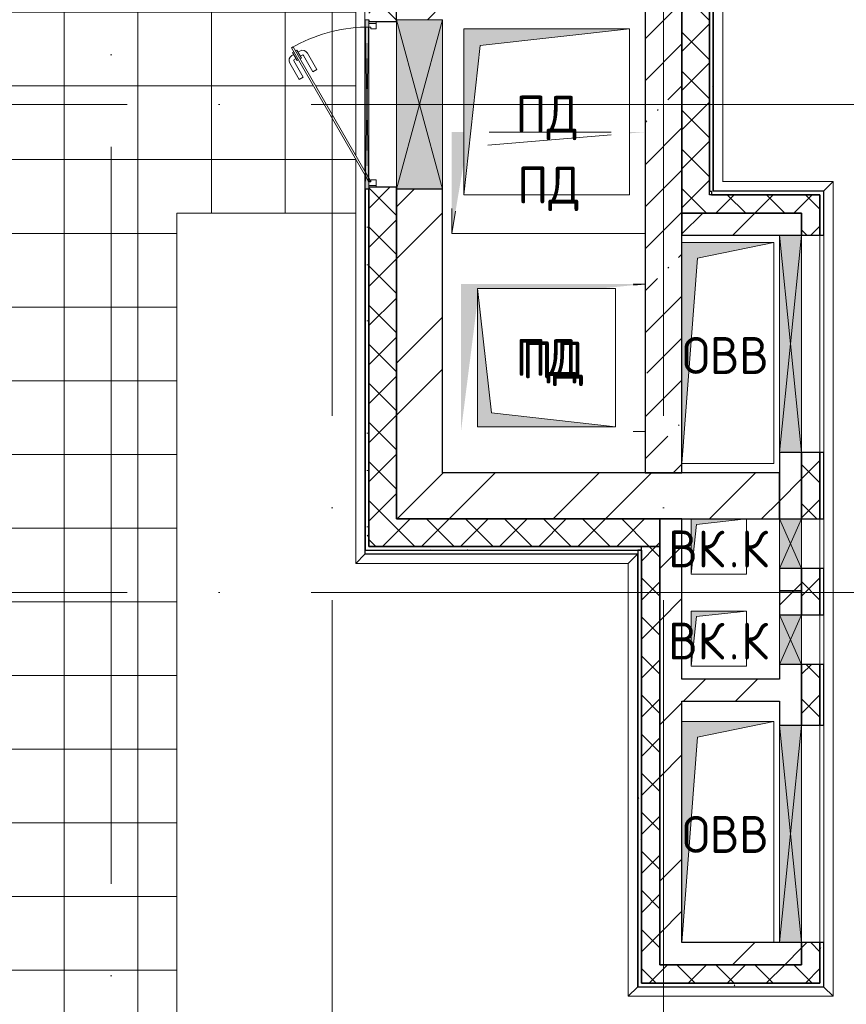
# Model space of a CAD drawing. Header units: millimetres. Extents: x -30540 to 143646, y -11730 to 123410.
# Tile 60 of 114: x 96158 to 100648, y 4215 to 9560. Entities that reach past the tile are written whole.
import ezdxf

# ---------------------------------------------------------------- set-up
doc = ezdxf.new("R2010")
doc.units = ezdxf.units.MM
doc.linetypes.add('ADSK_Линия сетки', pattern=[5000, 4000, -500, 0, -500])
for name, color, linetype, lineweight in [('A-____-NOTE-TEXT', 7, 'Continuous', 18), ('A-DETL-____-THIN', 7, 'Continuous', 9), ('A-DOOR-____-MCUT', 7, 'Continuous', 9), ('A-DOOR-____-OTLN', 7, 'Continuous', 18), ('A-DOOR-FRAM-MCUT', 7, 'Continuous', 9), ('A-GENM-____-OTLN', 7, 'Continuous', 18), ('A-GLAZ-____-MCUT', 7, 'Continuous', 9), ('A-GLAZ-____-OTLN', 7, 'Continuous', 18), ('A-ROOF-____-OTLN', 7, 'Continuous', 18), ('A-ROOF-____-PATT', 7, 'Continuous', 18), ('A-WALL-____-MCUT', 7, 'Continuous', 40), ('A-WALL-____-OTLN', 7, 'Continuous', 18), ('A-WALL-____-PATT', 7, 'Continuous', 40), ('I-WALL-____-MCUT', 7, 'Continuous', 40), ('I-WALL-____-OTLN', 7, 'Continuous', 18), ('M-EQPM-____-OTLN', 7, 'Continuous', 18), ('S-GRID-____-OTLN', 7, 'Continuous', 9)]:
    doc.layers.add(name, color=color, linetype=linetype, lineweight=lineweight)
doc.styles.add('GOST Common', font='GOST_Common.ttf', dxfattribs={"height": 200})
pattern_1 = [(45, (0, 0), (-424.264, 424.264), []), (45, (0, 282.8), (-424.264, 424.264), [])]
pattern_2 = [(45, (0, 0), (-106.06602, 106.06602), []), (135, (0, 0), (-106.06602, -106.06602), [])]
pattern_3 = [(0, (0, 0), (406.4, 101.6), [6.706, -298.094, 6.706, -298.094, -1625.6]), (0, (0, 0), (406.4, 101.6), [-609.6, 6.706, -602.894, 6.706, -298.094, -711.2]), (0, (0, 0), (406.4, 101.6), [-1524, 6.706, -196.494, 6.706, -501.294]), (120, (152.4, 50.8), (-291.18818, 301.15272), [6.706, -298.094, 6.706, -298.094, -1625.6]), (120, (152.4, 50.8), (-291.18818, 301.15272), [-609.6, 6.706, -602.894, 6.706, -298.094, -711.2]), (120, (152.4, 50.8), (-291.18818, 301.15272), [-1524, 6.706, -196.494, 6.706, -501.294]), (240, (203.2, 254), (-115.21182, -402.75272), [6.706, -298.094, 6.706, -298.094, -1625.6]), (240, (203.2, 254), (-115.21182, -402.75272), [-609.6, 6.706, -602.894, 6.706, -298.094, -711.2]), (240, (203.2, 254), (-115.21182, -402.75272), [-1524, 6.706, -196.494, 6.706, -501.294])]

# ---------------------------------------------------------------- blocks, each defined once
blk = doc.blocks.new('АР_Отверстие прямоугольное - ОВВ-6393720-Кровля')
at = {"layer": 'A-GLAZ-____-OTLN', "lineweight": 13, "true_color": 0xf9f9f9}
blk.add_hatch(color=7, dxfattribs=at).paths.add_polyline_path([(-465, -60), (715, -60), (715, 60), (-465, 60), (-465, 28.8)])
at = {"layer": 'A-GLAZ-____-MCUT', "color": 254, "lineweight": 15, "true_color": 0xcccccc}
for p, q in [((-465, 60), (-465, -60)), ((715, 60), (715, -60))]:
    blk.add_line(p, q, dxfattribs=at)
at = {"layer": 'A-GLAZ-____-OTLN', "color": 254, "lineweight": 5, "true_color": 0xcccccc}
for p, q in [((715, 60), (-465, -60)), ((-465, 60), (715, -60))]:
    blk.add_line(p, q, dxfattribs=at)
at = {"layer": 'A-GLAZ-____-OTLN', "color": 254, "lineweight": 13, "true_color": 0xcccccc}
for p, q in [((715, 60), (-465, 60)), ((-465, 60), (-465, -60)), ((715, -60), (715, 60)), ((-465, -60), (715, -60))]:
    blk.add_line(p, q, dxfattribs=at)
blk = doc.blocks.new('АР_Отверстие прямоугольное - ОВВ-6426757-Кровля')
at = {"layer": 'A-GLAZ-____-OTLN', "lineweight": 13, "true_color": 0xf9f9f9}
blk.add_hatch(color=7, dxfattribs=at).paths.add_polyline_path([(585, -125), (585, 125), (-335, 125), (-335, -125), (-84.8, -125)])
at = {"layer": 'A-GLAZ-____-MCUT', "color": 254, "lineweight": 15, "true_color": 0xcccccc}
for p, q in [((-335, 125), (-335, -125)), ((585, 125), (585, -125))]:
    blk.add_line(p, q, dxfattribs=at)
at = {"layer": 'A-GLAZ-____-OTLN', "color": 254, "lineweight": 5, "true_color": 0xcccccc}
for p, q in [((585, 125), (-335, -125)), ((-335, 125), (585, -125))]:
    blk.add_line(p, q, dxfattribs=at)
at = {"layer": 'A-GLAZ-____-OTLN', "color": 254, "lineweight": 13, "true_color": 0xcccccc}
for p, q in [((585, 125), (-335, 125)), ((-335, 125), (-335, -125)), ((585, -125), (585, 125)), ((-335, -125), (585, -125))]:
    blk.add_line(p, q, dxfattribs=at)
blk = doc.blocks.new('АР_Отверстие прямоугольное1 - ВК-6698454-Кровля')
at = {"layer": 'A-GLAZ-____-OTLN', "lineweight": 13, "true_color": 0xf9f9f9}
blk.add_hatch(color=7, dxfattribs=at).paths.add_polyline_path([(-10, 60), (-10, -60), (260, -60), (260, 60)])
at = {"layer": 'A-GLAZ-____-MCUT', "color": 254, "lineweight": 15, "true_color": 0xcccccc}
for p, q in [((-10, 60), (-10, -60)), ((260, 60), (260, -60))]:
    blk.add_line(p, q, dxfattribs=at)
at = {"layer": 'A-GLAZ-____-OTLN', "color": 254, "lineweight": 5, "true_color": 0xcccccc}
for p, q in [((260, 60), (-10, -60)), ((-10, 60), (260, -60))]:
    blk.add_line(p, q, dxfattribs=at)
at = {"layer": 'A-GLAZ-____-OTLN', "color": 254, "lineweight": 13, "true_color": 0xcccccc}
for p, q in [((260, 60), (-10, 60)), ((-10, 60), (-10, -60)), ((260, -60), (260, 60)), ((-10, -60), (260, -60))]:
    blk.add_line(p, q, dxfattribs=at)
blk = doc.blocks.new('АР_Отверстие прямоугольное - ОВВ-6812575-Кровля')
at = {"layer": 'A-GLAZ-____-OTLN', "lineweight": 13, "true_color": 0xf9f9f9}
blk.add_hatch(color=7, dxfattribs=at).paths.add_polyline_path([(585, 10), (-335, 10), (-335, -10), (585, -10)])
at = {"layer": 'A-GLAZ-____-MCUT', "color": 254, "lineweight": 15, "true_color": 0xcccccc}
for p, q in [((-335, 10), (-335, -10)), ((585, 10), (585, -10))]:
    blk.add_line(p, q, dxfattribs=at)
at = {"layer": 'A-GLAZ-____-OTLN', "color": 254, "lineweight": 5, "true_color": 0xcccccc}
for p, q in [((585, 10), (-335, -10)), ((-335, 10), (585, -10))]:
    blk.add_line(p, q, dxfattribs=at)
at = {"layer": 'A-GLAZ-____-OTLN', "color": 254, "lineweight": 13, "true_color": 0xcccccc}
for p, q in [((585, 10), (-335, 10)), ((-335, 10), (-335, -10)), ((585, -10), (585, 10)), ((-335, -10), (585, -10))]:
    blk.add_line(p, q, dxfattribs=at)
blk = doc.blocks.new('_GM_Dt-St-D_Фартук гнутый из оцинкованной стали_Пристенный_Тип 1__c-верхняя кромка с отгибом_ - ФС-1_3_50х70У100-1_5_t__RAL7016-6274407-Кровля')
at = {"layer": 'A-GENM-____-OTLN', "color": 254, "lineweight": 13, "true_color": 0xcccccc}
for p, q in [((0, 0), (601.5, 0)), ((50, 50), (651.5, 50)), ((651.5, 50), (601.5, 0)), ((601.5, -1.5), (601.5, 0))]:
    blk.add_line(p, q, dxfattribs=at)
blk = doc.blocks.new('_GM_Dt-St-D_Фартук гнутый из оцинкованной стали_Пристенный_Тип 1__c-верхняя кромка с отгибом_ - ФС-1_3_50х70У100-1_5_t__RAL7016-6274539-Кровля')
at = {"layer": 'A-GENM-____-OTLN', "color": 254, "lineweight": 13, "true_color": 0xcccccc}
for p, q in [((0, 1.5), (0, 0)), ((2351.5, 0), (0, 0)), ((2351.5, 0), (2351.5, 1.5)), ((2351.5, 0), (2401.5, -50)), ((2401.5, -50), (50, -50))]:
    blk.add_line(p, q, dxfattribs=at)
blk = doc.blocks.new('_GM_Dt-St-D_Фартук гнутый из оцинкованной стали_Пристенный_Тип 1__c-верхняя кромка с отгибом_ - ФС-1_3_50х70У100-1_5_t__RAL7016-6262805-Кровля')
at = {"layer": 'A-GENM-____-OTLN', "color": 254, "lineweight": 13, "true_color": 0xcccccc}
for p, q in [((0, -50), (50, 0)), ((50, 1.5), (50, 0)), ((1063, 0), (50, 0)), ((1063, 0), (1063, 1.5)), ((1063, 0), (1113, -50)), ((1113, -50), (0, -50))]:
    blk.add_line(p, q, dxfattribs=at)
blk = doc.blocks.new('_GM_Dt-St-D_Фартук гнутый из оцинкованной стали_Пристенный_Тип 1__c-верхняя кромка с отгибом_ - ФС-1_3_50х70У100-1_5_t__RAL7016-6274420-Кровля')
at = {"layer": 'A-GENM-____-OTLN', "color": 254, "lineweight": 13, "true_color": 0xcccccc}
for p, q in [((0, 50), (4423, 50)), ((50, 0), (0, 50)), ((50, 0), (4373, 0)), ((50, 0), (50, -1.5)), ((4423, 50), (4373, 0)), ((4373, -1.5), (4373, 0))]:
    blk.add_line(p, q, dxfattribs=at)
blk = doc.blocks.new('_GM_Dt-St-D_Фартук гнутый из оцинкованной стали_Пристенный_Тип 1__c-верхняя кромка с отгибом_ - ФС-1_3_50х70У100-1_5_t__RAL7016-6423929-Кровля')
at = {"layer": 'A-GENM-____-OTLN', "color": 254, "lineweight": 13, "true_color": 0xcccccc}
for p, q in [((0, 50), (4901.5, 50)), ((50, 0), (0, 50)), ((50, 0), (4951.5, 0)), ((50, 0), (50, -1.5))]:
    blk.add_line(p, q, dxfattribs=at)
blk = doc.blocks.new('_GM_Dt-St-D_Фартук гнутый из оцинкованной стали_Пристенный_Тип 1__c-верхняя кромка с отгибом_ - ФС-1_3_50х70У100-1_5_t__RAL7016-6274520-Кровля')
at = {"layer": 'A-GENM-____-OTLN', "color": 254, "lineweight": 13, "true_color": 0xcccccc}
for p, q in [((427.2, 0), (0, 0)), ((2342.8, 0), (447.2, 0)), ((4421.5, 0), (2362.8, 0)), ((4421.5, 1.5), (4400, 1.5)), ((4421.5, 0), (4421.5, 1.5)), ((4421.5, 0), (4471.5, -50)), ((513.8, -50), (50, -50)), ((2256.2, -50), (533.8, -50)), ((4471.5, -50), (2276.2, -50))]:
    blk.add_line(p, q, dxfattribs=at)
blk = doc.blocks.new('_GM_Dt-St-D_Фартук гнутый из оцинкованной стали_Пристенный_Тип 1__c-верхняя кромка с отгибом_ - ФС-1_3_50х70У100-1_5_t__RAL7016-6424988-Кровля')
at = {"layer": 'A-GENM-____-OTLN', "color": 254, "lineweight": 13, "true_color": 0xcccccc}
for p, q in [((50, 1.5), (50, 0)), ((1530, 1.5), (50, 1.5)), ((1530, 0), (50, 0)), ((1530, 0), (1480, -50)), ((1530, 0), (1530, 1.5)), ((0, -50), (50, 0)), ((1480, -50), (0, -50))]:
    blk.add_line(p, q, dxfattribs=at)
blk = doc.blocks.new('АР_Дверь однопольная - 900х600h_900__кровля-6372750-Кровля')
at = {"layer": 'A-DOOR-____-MCUT', "color": 254, "lineweight": 15, "true_color": 0xcccccc}
for p, q in [((307.5, 495), (-385.4, 95)), ((-365.4, 95), (312.5, 486.3)), ((312.5, 486.3), (307.5, 495)), ((-385.4, 95), (-420, 75)), ((-420, 75), (-415, 66.3)), ((-415, 66.3), (-400, 75)), ((-400, 75), (-365.4, 95))]:
    blk.add_line(p, q, dxfattribs=at)
at = {"layer": 'A-DOOR-____-OTLN', "color": 254, "lineweight": 5, "true_color": 0xcccccc}
for p, q in [((135.2, 453.3), (224, 504.6)), ((147.7, 431.7), (236.5, 482.9)), ((281.8, 489.4), (238.5, 464.4)), ((249.3, 470.7), (243.3, 481.1)), ((271, 483.2), (265, 493.6)), ((285.8, 482.5), (281.8, 489.4)), ((147.7, 431.7), (135.2, 453.3)), ((177.7, 379.7), (266.5, 430.9)), ((238.5, 464.4), (242.5, 457.5)), ((251.5, 441.9), (247.5, 448.8)), ((294.8, 466.9), (251.5, 441.9)), ((262.3, 448.2), (268.3, 437.8)), ((284, 460.7), (290, 450.3)), ((290.8, 473.8), (294.8, 466.9)), ((177.7, 379.7), (190.2, 358)), ((190.2, 358), (279, 409.3))]:
    blk.add_line(p, q, dxfattribs=at)
for centre, radius, start, end in [((239, 478.6), 30, 30, 120), ((239, 478.6), 4.99, 30, 120), ((264, 435.3), 4.99, 300, 30), ((264, 435.3), 30, 300, 30)]:
    blk.add_arc(centre, radius, start, end, dxfattribs=at)
at = {"layer": 'A-DOOR-____-OTLN', "color": 254, "lineweight": 13, "true_color": 0xcccccc}
for start, end in [(1.3711, 30), (360, 1.3711)]:
    blk.add_arc((-420, 75), 840, start, end, dxfattribs=at)
at = {"layer": 'A-DOOR-FRAM-MCUT', "color": 254, "lineweight": 15, "true_color": 0xcccccc}
for p, q in [((-440, 75), (-450, 75)), ((-420, 75), (-440, 75)), ((-440, 75), (-440, 35)), ((-420, 65), (-420, 75)), ((-410, 65), (-420, 65)), ((-410, 35), (-410, 65)), ((420, 65), (410, 65)), ((410, 65), (410, 35)), ((440, 75), (420, 75)), ((420, 75), (420, 65)), ((440, 35), (440, 75)), ((440, 75), (450, 75)), ((-440, 35), (-450, 35)), ((-440, 35), (-410, 35)), ((410, 35), (440, 35)), ((440, 35), (450, 35))]:
    blk.add_line(p, q, dxfattribs=at)
blk = doc.blocks.new('АР_Канал вертикальный прямоугольный - ВК_К-5437550-Кровля')
at = {"layer": 'M-EQPM-____-OTLN', "lineweight": 13, "true_color": 0xe2e2e2}
blk.add_hatch(color=254, dxfattribs=at).paths.add_polyline_path([(-150, -150), (-120, 120), (150, 150), (-150, 150)])
at = {"layer": 'M-EQPM-____-OTLN', "color": 253, "lineweight": 13, "true_color": 0xaaaaaa}
for p, q in [((150, 150), (-150, 150)), ((-150, 150), (-150, -150)), ((150, 150), (-150, 150)), ((-150, 150), (-150, -150)), ((-150, -150), (-150, 150)), ((-150, 150), (150, 150)), ((-150, -150), (-120, 120)), ((-150, -150), (-120, 120)), ((-120, 120), (150, 150)), ((-120, 120), (150, 150)), ((150, -150), (150, 150)), ((150, 150), (150, -150)), ((-150, -150), (150, -150)), ((150, -150), (-150, -150))]:
    blk.add_line(p, q, dxfattribs=at)
blk = doc.blocks.new('АР_Канал вертикальный прямоугольный - ПД-5419548-Кровля')
at = {"layer": 'M-EQPM-____-OTLN', "lineweight": 13, "true_color": 0xe2e2e2}
h = blk.add_hatch(color=254, dxfattribs=at)
h.paths.add_polyline_path([(-525, -275), (-460, 106.9), (-460, 275), (-525, 275), (-525, -65)])
h.paths.add_polyline_path([(440, 268), (525, 275), (440, 275)])
at = {"layer": 'A-DETL-____-THIN', "color": 253, "lineweight": 5, "true_color": 0xaaaaaa}
for p, q in [((340, 275), (-321.6, 275)), ((340, 275), (-321.6, 275)), ((-321.6, 275), (340, 275)), ((340, 275), (-321.6, 275)), ((340, 275), (-321.6, 275)), ((-321.6, 275), (340, 275)), ((-329.4, 204.5), (340, 259.7)), ((-329.4, 204.5), (340, 259.7)), ((-329.4, 204.5), (340, 259.7)), ((-329.4, 204.5), (340, 259.7))]:
    blk.add_line(p, q, dxfattribs=at)
at = {"layer": 'M-EQPM-____-OTLN', "color": 253, "lineweight": 13, "true_color": 0xaaaaaa}
for p, q in [((-525, -139.5), (-525, -275)), ((-525, -139.5), (-525, -275)), ((-525, -275), (-525, -139.5)), ((-525, -275), (-504.4, -153.8)), ((-525, -275), (-504.4, -153.8)), ((525, -275), (525, -114.3)), ((525, -114.3), (525, -275)), ((-525, -275), (525, -275)), ((525, -275), (-525, -275))]:
    blk.add_line(p, q, dxfattribs=at)
blk = doc.blocks.new('АР_Канал вертикальный прямоугольный - ОВВ-3188738-Кровля')
at = {"layer": 'M-EQPM-____-OTLN', "lineweight": 13, "true_color": 0xe2e2e2}
blk.add_hatch(color=254, dxfattribs=at).paths.add_polyline_path([(-250, -600), (-165, 515), (250, 600), (-250, 600), (-250, 114.1)])
at = {"layer": 'M-EQPM-____-OTLN', "color": 253, "lineweight": 13, "true_color": 0xaaaaaa}
for p, q in [((250, 600), (-250, 600)), ((-250, 600), (-250, -600)), ((250, 600), (-250, 600)), ((-250, 600), (-250, -600)), ((-250, -600), (-250, 600)), ((-250, 600), (250, 600)), ((-165, 515), (250, 600)), ((-165, 515), (250, 600)), ((250, -600), (250, 600)), ((250, 600), (250, -600)), ((-250, -600), (-165, 515)), ((-250, -600), (-165, 515)), ((-250, -600), (250, -600)), ((250, -600), (-250, -600))]:
    blk.add_line(p, q, dxfattribs=at)
blk = doc.blocks.new('АР_Канал вертикальный прямоугольный - ОВВ-3187012-Кровля')
at = {"layer": 'M-EQPM-____-OTLN', "lineweight": 13, "true_color": 0xe2e2e2}
blk.add_hatch(color=254, dxfattribs=at).paths.add_polyline_path([(-250, -600), (-165, 515), (250, 600), (-250, 600), (-250, 342.2)])
at = {"layer": 'M-EQPM-____-OTLN', "color": 253, "lineweight": 13, "true_color": 0xaaaaaa}
for p, q in [((250, 600), (-250, 600)), ((-250, 600), (-250, -600)), ((250, 600), (-250, 600)), ((-250, 600), (-250, -600)), ((-250, -600), (-250, 600)), ((-250, 600), (250, 600)), ((-165, 515), (250, 600)), ((-165, 515), (250, 600)), ((250, -600), (250, 600)), ((250, 600), (250, -600)), ((-250, -600), (-165, 515)), ((-250, -600), (-165, 515)), ((-250, -600), (250, -600)), ((250, -600), (-250, -600))]:
    blk.add_line(p, q, dxfattribs=at)
blk = doc.blocks.new('АР_Канал вертикальный прямоугольный - ПД-6808412-Кровля')
at = {"layer": 'M-EQPM-____-OTLN', "lineweight": 13, "true_color": 0xe2e2e2}
blk.add_hatch(color=254, dxfattribs=at).paths.add_polyline_path([(-450, -450), (-360, 360), (450, 450), (-450, 450), (-450, 249.8)])
at = {"layer": 'M-EQPM-____-OTLN', "color": 253, "lineweight": 13, "true_color": 0xaaaaaa}
for p, q in [((450, 450), (-450, 450)), ((-450, 450), (-450, -450)), ((450, 450), (-450, 450)), ((-450, 450), (-450, -450)), ((-450, -450), (-450, 450)), ((-450, 450), (450, 450)), ((-360, 360), (450, 450)), ((-360, 360), (450, 450)), ((450, -450), (450, 450)), ((450, 450), (450, -450)), ((-450, -450), (-360, 360)), ((-450, -450), (-360, 360)), ((-450, -450), (450, -450)), ((450, -450), (-450, -450))]:
    blk.add_line(p, q, dxfattribs=at)
blk = doc.blocks.new('АР_Канал вертикальный прямоугольный - ПД-6362768-Кровля')
at = {"layer": 'M-EQPM-____-OTLN', "lineweight": 13, "true_color": 0xe2e2e2}
blk.add_hatch(color=254, dxfattribs=at).paths.add_polyline_path([(-500, -400), (-410, 310), (-410, 375), (247.2, 375), (500, 400), (-500, 400), (-500, 139.1)])
at = {"layer": 'M-EQPM-____-OTLN', "color": 253, "lineweight": 13, "true_color": 0xaaaaaa}
for p, q in [((500, 400), (435, 400)), ((500, 400), (435, 400)), ((435, 400), (500, 400)), ((436.3, 393.7), (500, 400)), ((436.3, 393.7), (500, 400)), ((500, -400), (500, 400)), ((500, 400), (500, -400)), ((435, -400), (500, -400)), ((500, -400), (435, -400))]:
    blk.add_line(p, q, dxfattribs=at)
blk = doc.blocks.new('АР_Канал вертикальный прямоугольный - ПД-6858559-Кровля')
at = {"layer": 'M-EQPM-____-OTLN', "lineweight": 13, "true_color": 0xe2e2e2}
blk.add_hatch(color=254, dxfattribs=at).paths.add_polyline_path([(375, -375), (-300, -300), (-375, 375), (-375, -375), (274.5, -375)])
at = {"layer": 'M-EQPM-____-OTLN', "color": 253, "lineweight": 13, "true_color": 0xaaaaaa}
for p, q in [((-375, 375), (-300, -300)), ((-375, 375), (-300, -300)), ((-375, -375), (-375, 375)), ((-375, 375), (375, 375)), ((-375, -375), (-375, 375)), ((375, 375), (-375, 375)), ((-375, 375), (-375, -375)), ((375, 375), (375, -375)), ((375, -375), (375, 375)), ((-300, -300), (375, -375)), ((-300, -300), (375, -375)), ((375, -375), (-375, -375)), ((375, -375), (-375, -375)), ((-375, -375), (375, -375))]:
    blk.add_line(p, q, dxfattribs=at)
blk = doc.blocks.new('Наметкина 10_РД_АР_К4_отсоединено_rvt-1-Кровля')
at = {"layer": 'A-ROOF-____-PATT', "lineweight": 5, "true_color": 0xe4e4e4}
h = blk.add_hatch(dxfattribs=at)
h.set_pattern_fill('FP_22', color=254, style=0, pattern_type=2)
h.set_pattern_definition([(0, (0, 0), (0, 400), []), (90, (0, 0), (-400, 2e-14), [])])
h.paths.add_polyline_path([(96111.4, 2875), (98633.3, 2875), (98633.3, 3775), (97011.4, 3775), (97011.4, 8510), (97983.8, 8510), (97983.8, 8803.8), (97635.3, 9407.5), (97644, 9412.5), (97983.8, 8823.8), (97983.8, 10546.2), (97644, 9957.5), (97635.3, 9962.5), (97983.8, 10566.2), (97983.8, 10900), (96205.3, 10900), (96205.3, 12200), (95305.3, 12200), (95305.3, 11625), (91925.3, 11625), (91925.3, 10900), (95305.3, 10900), (95305.3, 10715), (95406.8, 10714.6), (95406.8, 9427.2), (96111.4, 9427.2), (96111.4, 3527.2)])
at = {"layer": 'A-WALL-____-PATT', "lineweight": 5, "true_color": 0xcccccc}
h = blk.add_hatch(dxfattribs=at)
h.set_pattern_fill('FP_24', color=254, style=0, pattern_type=2)
h.set_pattern_definition(pattern_3)
h.paths.add_polyline_path([(99915.3, 8630), (99925.3, 8630), (99925.3, 13530), (99905.3, 13530), (99905.3, 8630)])
h = blk.add_hatch(dxfattribs=at)
h.set_pattern_fill('FP_21', color=254, style=0, pattern_type=2)
h.set_pattern_definition(pattern_2)
h.paths.add_polyline_path([(99905.3, 8510), (99905.3, 13360), (99755.3, 13360), (99755.3, 8510)])
h = blk.add_hatch(dxfattribs=at)
h.set_pattern_fill('FP_20', color=254, style=0, pattern_type=2)
h.set_pattern_definition(pattern_1)
h.paths.add_polyline_path([(98205.3, 6850), (98455.3, 6850), (98455.3, 8640), (98205.3, 8640), (98205.3, 7864.1)])
h.paths.add_polyline_path([(98272.9, 9560), (98455.3, 9560), (98455.3, 9810), (98205.3, 9810), (98205.3, 9560)])
h.paths.add_polyline_path([(98455.3, 10730), (98455.3, 11250), (98205.3, 11250), (98205.3, 10730), (98272.9, 10730)])
h = blk.add_hatch(dxfattribs=at)
h.set_pattern_fill('FP_19', color=254, style=0, pattern_type=2)
h.set_pattern_definition([(45, (0, 0), (-228.0985, 228.0985), []), (45, (228.1, 0), (-228.0985, 228.0985), [403.225, -80.645, 6.706, -73.939])])
h.paths.add_polyline_path([(99755.3, 7100), (99755.3, 11250), (99555.3, 11250), (99555.3, 7100)])
h = blk.add_hatch(dxfattribs=at)
h.set_pattern_fill('FP_24', color=254, style=0, pattern_type=2)
h.set_pattern_definition(pattern_3)
h.paths.add_polyline_path([(98035.3, 6680), (98055.3, 6680), (98055.3, 8640), (98035.3, 8640), (98035.3, 7864.1)])
h.paths.add_polyline_path([(98035.3, 9560), (98055.3, 9560), (98055.3, 9810), (98035.3, 9810)])
h.paths.add_polyline_path([(98055.3, 10730), (98055.3, 11100), (98035.3, 11100), (98035.3, 10730)])
h = blk.add_hatch(dxfattribs=at)
h.set_pattern_fill('FP_21', color=254, style=0, pattern_type=2)
h.set_pattern_definition(pattern_2)
h.paths.add_polyline_path([(98055.3, 6700), (98205.3, 6700), (98205.3, 8650), (98055.3, 8650), (98055.3, 7864.1)])
h.paths.add_polyline_path([(98055.3, 9550), (98205.3, 9550), (98205.3, 9820), (98055.3, 9820), (98055.3, 9560)])
h.paths.add_polyline_path([(98055.3, 10720), (98205.3, 10720), (98205.3, 11100), (98055.3, 11100), (98055.3, 10730)])
h = blk.add_hatch(dxfattribs=at)
h.set_pattern_fill('FP_21', color=254, style=0, pattern_type=2)
h.set_pattern_definition(pattern_2)
h.paths.add_polyline_path([(100405.3, 8510), (100505.3, 8510), (100505.3, 8610), (99905.3, 8610), (99905.3, 8510), (100316.5, 8510)])
h = blk.add_hatch(dxfattribs=at)
h.set_pattern_fill('FP_20', color=254, style=0, pattern_type=2)
h.set_pattern_definition(pattern_1)
h.paths.add_polyline_path([(100285.3, 8390), (100285.3, 8510), (99755.3, 8510), (99755.3, 8390)])
h = blk.add_hatch(dxfattribs=at)
h.set_pattern_fill('FP_20', color=254, style=0, pattern_type=2)
h.set_pattern_definition(pattern_1)
h.paths.add_polyline_path([(100405.3, 6460), (100405.3, 6580), (100285.3, 6580), (100285.3, 6460), (100316.5, 6460)])
h.paths.add_polyline_path([(100316.5, 6850), (100405.3, 6850), (100405.3, 7210), (100285.3, 7210), (100285.3, 6850)])
h.paths.add_polyline_path([(100285.3, 8390), (100405.3, 8390), (100405.3, 8510), (100285.3, 8510)])
h = blk.add_hatch(dxfattribs=at)
h.set_pattern_fill('FP_21', color=254, style=0, pattern_type=2)
h.set_pattern_definition(pattern_2)
h.paths.add_polyline_path([(100505.3, 6850), (100505.3, 7210), (100405.3, 7210), (100405.3, 6850)])
h.paths.add_polyline_path([(100405.3, 8390), (100505.3, 8390), (100505.3, 8510), (100405.3, 8510)])
h = blk.add_hatch(dxfattribs=at)
h.set_pattern_fill('FP_20', color=254, style=0, pattern_type=2)
h.set_pattern_definition(pattern_1)
h.paths.add_polyline_path([(99835.3, 6850), (100285.3, 6850), (100285.3, 7100), (98455.3, 7100), (98455.3, 6850), (99805.3, 6850)])
h = blk.add_hatch(dxfattribs=at)
h.set_pattern_fill('FP_21', color=254, style=0, pattern_type=2)
h.set_pattern_definition(pattern_2)
h.paths.add_polyline_path([(99635.3, 6700), (99635.3, 6850), (98205.3, 6850), (98205.3, 6700), (99294.7, 6700)])
h = blk.add_hatch(dxfattribs=at)
h.set_pattern_fill('FP_20', color=254, style=0, pattern_type=2)
h.set_pattern_definition(pattern_1)
h.paths.add_polyline_path([(99635.3, 4430), (99755.3, 4430), (99755.3, 6850), (99635.3, 6850), (99635.3, 4972.8)])
h = blk.add_hatch(dxfattribs=at)
h.set_pattern_fill('FP_24', color=254, style=0, pattern_type=2)
h.set_pattern_definition(pattern_3)
h.paths.add_polyline_path([(99535.3, 6680), (99535.3, 6700), (98055.3, 6700), (98055.3, 6680), (99294.7, 6680)])
h = blk.add_hatch(dxfattribs=at)
h.set_pattern_fill('FP_21', color=254, style=0, pattern_type=2)
h.set_pattern_definition(pattern_2)
h.paths.add_polyline_path([(99535.3, 4430), (99635.3, 4430), (99635.3, 6700), (99535.3, 6700), (99535.3, 4972.8)])
h = blk.add_hatch(dxfattribs=at)
h.set_pattern_fill('FP_24', color=254, style=0, pattern_type=2)
h.set_pattern_definition(pattern_3)
h.paths.add_polyline_path([(99535.3, 4310), (99535.3, 6680), (99515.3, 6680), (99515.3, 4310)])
h = blk.add_hatch(dxfattribs=at)
h.set_pattern_fill('FP_21', color=254, style=0, pattern_type=2)
h.set_pattern_definition(pattern_2)
h.paths.add_polyline_path([(100505.3, 4330), (100505.3, 4550), (100405.3, 4550), (100405.3, 4330)])
h.paths.add_polyline_path([(100405.3, 5730), (100505.3, 5730), (100505.3, 6060), (100405.3, 6060)])
h.paths.add_polyline_path([(100505.3, 6330), (100505.3, 6580), (100405.3, 6580), (100405.3, 6330)])
h = blk.add_hatch(dxfattribs=at)
h.set_pattern_fill('FP_24', color=254, style=0, pattern_type=2)
h.set_pattern_definition(pattern_3)
h.paths.add_polyline_path([(100505.3, 4330), (100525.3, 4330), (100525.3, 4550), (100505.3, 4550)])
h.paths.add_polyline_path([(100525.3, 5730), (100525.3, 6060), (100505.3, 6060), (100505.3, 5730)])
h.paths.add_polyline_path([(100525.3, 6330), (100525.3, 6580), (100505.3, 6580), (100505.3, 6330)])
h = blk.add_hatch(dxfattribs=at)
h.set_pattern_fill('FP_20', color=254, style=0, pattern_type=2)
h.set_pattern_definition(pattern_1)
h.paths.add_polyline_path([(100285.3, 5730), (100405.3, 5730), (100405.3, 6060), (100285.3, 6060), (100285.3, 5860)])
h.paths.add_polyline_path([(100285.3, 6330), (100405.3, 6330), (100405.3, 6460), (100285.3, 6460), (100285.3, 6418.5)])
h = blk.add_hatch(dxfattribs=at)
h.set_pattern_fill('FP_20', color=254, style=0, pattern_type=2)
h.set_pattern_definition(pattern_1)
h.paths.add_polyline_path([(100285.3, 5860), (100285.3, 5980), (99755.3, 5980), (99755.3, 5860)])
h = blk.add_hatch(dxfattribs=at)
h.set_pattern_fill('FP_20', color=254, style=0, pattern_type=2)
h.set_pattern_definition(pattern_1)
h.paths.add_polyline_path([(99755.3, 4430), (100405.3, 4430), (100405.3, 4550), (99755.3, 4550)])
h = blk.add_hatch(dxfattribs=at)
h.set_pattern_fill('FP_21', color=254, style=0, pattern_type=2)
h.set_pattern_definition(pattern_2)
h.paths.add_polyline_path([(100405.3, 4330), (100405.3, 4430), (99535.3, 4430), (99535.3, 4330), (100316.5, 4330)])
h = blk.add_hatch(dxfattribs=at)
h.set_pattern_fill('FP_24', color=254, style=0, pattern_type=2)
h.set_pattern_definition(pattern_3)
h.paths.add_polyline_path([(99535.3, 4310), (100525.3, 4310), (100525.3, 4330), (99535.3, 4330)])
at = {"layer": 'A-ROOF-____-OTLN', "color": 254, "lineweight": 13, "true_color": 0xcccccc}
for p, q in [((97011.4, 3775), (97011.4, 8510)), ((97011.4, 8510), (97983.8, 8510))]:
    blk.add_line(p, q, dxfattribs=at)
at = {"layer": 'A-WALL-____-MCUT', "color": 254, "lineweight": 30, "true_color": 0xcccccc}
for p, q in [((99925.3, 8630), (99925.3, 13530)), ((99755.3, 13360), (99755.3, 8510)), ((99905.3, 8610), (99905.3, 13360)), ((99905.3, 13360), (99905.3, 8630)), ((99555.3, 11250), (99555.3, 7100)), ((99755.3, 8510), (99755.3, 11250)), ((98205.3, 9560), (98205.3, 9810)), ((98055.3, 9560), (98055.3, 9550)), ((98055.3, 9550), (98205.3, 9550)), ((98205.3, 9550), (98205.3, 9560)), ((98035.3, 8640), (98035.3, 6680)), ((98055.3, 8640), (98035.3, 8640)), ((98055.3, 8650), (98055.3, 8640)), ((98205.3, 8650), (98055.3, 8650)), ((98055.3, 8640), (98055.3, 6700)), ((98055.3, 6700), (98055.3, 8640)), ((98205.3, 8640), (98205.3, 8650)), ((98205.3, 6850), (98205.3, 8640)), ((99905.3, 8630), (99915.3, 8630)), ((100505.3, 8610), (99905.3, 8610)), ((99915.3, 8630), (99915.3, 8610)), ((99915.3, 8610), (100505.3, 8610)), ((100505.3, 8630), (99925.3, 8630)), ((100525.3, 8630), (100505.3, 8630)), ((100505.3, 8510), (100505.3, 8610)), ((100505.3, 8610), (100505.3, 8390)), ((100525.3, 8390), (100525.3, 8630)), ((99755.3, 8510), (99755.3, 8390)), ((99755.3, 8390), (99755.3, 8510)), ((99755.3, 8510), (99905.3, 8510)), ((99905.3, 8510), (100405.3, 8510)), ((100405.3, 8510), (100405.3, 8390)), ((100505.3, 8390), (100505.3, 8510)), ((99755.3, 7100), (99755.3, 8390)), ((100405.3, 8390), (100505.3, 8390)), ((100505.3, 8390), (100525.3, 8390)), ((100405.3, 7210), (100405.3, 6850)), ((100505.3, 7210), (100405.3, 7210)), ((100505.3, 6850), (100505.3, 7210)), ((100505.3, 7210), (100505.3, 6850)), ((100525.3, 7210), (100505.3, 7210)), ((100525.3, 6850), (100525.3, 7210)), ((99555.3, 7100), (99755.3, 7100)), ((99635.3, 6850), (98205.3, 6850)), ((99635.3, 6700), (99635.3, 6850)), ((100405.3, 6850), (100505.3, 6850)), ((100505.3, 6850), (100525.3, 6850)), ((98055.3, 6700), (98205.3, 6700)), ((99535.3, 6700), (98055.3, 6700)), ((98205.3, 6700), (99635.3, 6700)), ((99635.3, 6700), (99535.3, 6700)), ((99535.3, 6680), (99535.3, 6700)), ((99635.3, 4430), (99635.3, 6700)), ((98035.3, 6680), (98055.3, 6680)), ((98055.3, 6680), (99535.3, 6680)), ((99535.3, 6680), (99515.3, 6680)), ((99515.3, 6680), (99515.3, 4310)), ((99535.3, 6680), (99535.3, 4430)), ((99535.3, 4330), (99535.3, 6680)), ((100405.3, 6580), (100405.3, 6330)), ((100505.3, 6580), (100405.3, 6580)), ((100505.3, 6330), (100505.3, 6580)), ((100505.3, 6580), (100505.3, 6330)), ((100525.3, 6580), (100505.3, 6580)), ((100525.3, 6330), (100525.3, 6580)), ((100405.3, 6330), (100505.3, 6330)), ((100505.3, 6330), (100525.3, 6330)), ((100405.3, 6060), (100405.3, 5730)), ((100505.3, 6060), (100405.3, 6060)), ((100505.3, 5730), (100505.3, 6060)), ((100505.3, 6060), (100505.3, 5730)), ((100525.3, 6060), (100505.3, 6060)), ((100525.3, 5730), (100525.3, 6060)), ((100405.3, 5730), (100505.3, 5730)), ((100505.3, 5730), (100525.3, 5730)), ((100405.3, 4550), (100405.3, 4430)), ((100505.3, 4550), (100405.3, 4550)), ((100505.3, 4330), (100505.3, 4550)), ((100505.3, 4550), (100505.3, 4330)), ((100525.3, 4550), (100505.3, 4550)), ((100525.3, 4330), (100525.3, 4550)), ((99535.3, 4430), (99535.3, 4330)), ((100405.3, 4430), (99635.3, 4430)), ((99535.3, 4330), (100405.3, 4330)), ((100505.3, 4330), (99535.3, 4330)), ((100405.3, 4330), (100505.3, 4330)), ((100525.3, 4310), (100525.3, 4330)), ((99515.3, 4310), (99535.3, 4310)), ((99535.3, 4310), (100525.3, 4310))]:
    blk.add_line(p, q, dxfattribs=at)
at = {"layer": 'A-WALL-____-OTLN', "color": 254, "lineweight": 13, "true_color": 0xcccccc}
for p, q in [((98035.3, 8734.6), (98035.3, 9560)), ((98055.3, 9540), (98055.3, 9550)), ((98055.3, 9550), (98055.3, 9540)), ((98055.3, 9520), (98055.3, 9540)), ((98055.3, 9540), (98055.3, 9520)), ((98055.3, 8700), (98055.3, 9520)), ((98055.3, 9520), (98055.3, 8700)), ((98205.3, 9550), (98205.3, 8650)), ((98035.3, 8640), (98035.3, 8714.6)), ((98055.3, 8660), (98055.3, 8680)), ((98055.3, 8680), (98055.3, 8660)), ((98055.3, 8650), (98055.3, 8660)), ((98055.3, 8660), (98055.3, 8650)), ((100405.3, 7210), (100405.3, 8390)), ((100505.3, 8390), (100405.3, 8390)), ((100505.3, 8390), (100505.3, 7210)), ((100505.3, 7210), (100505.3, 8390)), ((100525.3, 8390), (100525.3, 7210)), ((100405.3, 7210), (100505.3, 7210)), ((100405.3, 6580), (100405.3, 6850)), ((100505.3, 6850), (100405.3, 6850)), ((100505.3, 6680), (100505.3, 6850)), ((100505.3, 6850), (100505.3, 6580)), ((100525.3, 6850), (100525.3, 6680)), ((100505.3, 6580), (100505.3, 6680)), ((100525.3, 6680), (100525.3, 6580)), ((100505.3, 6580), (100405.3, 6580)), ((100405.3, 6060), (100405.3, 6330)), ((100405.3, 6330), (100505.3, 6330)), ((100505.3, 6330), (100505.3, 6060)), ((100505.3, 6060), (100505.3, 6330)), ((100525.3, 6330), (100525.3, 6060)), ((100505.3, 6060), (100405.3, 6060)), ((100405.3, 4550), (100405.3, 5730)), ((100405.3, 5730), (100505.3, 5730)), ((100505.3, 5730), (100505.3, 4550)), ((100505.3, 4550), (100505.3, 5730)), ((100525.3, 5730), (100525.3, 4550)), ((100505.3, 4550), (100405.3, 4550))]:
    blk.add_line(p, q, dxfattribs=at)
at = {"layer": 'I-WALL-____-MCUT', "color": 254, "lineweight": 30, "true_color": 0xcccccc}
for p, q in [((98205.3, 8640), (98205.3, 6850)), ((98455.3, 8640), (98205.3, 8640)), ((98455.3, 7100), (98455.3, 8640)), ((100285.3, 8510), (99755.3, 8510)), ((100405.3, 8510), (100285.3, 8510)), ((100405.3, 8390), (100405.3, 8510)), ((99755.3, 8390), (100285.3, 8390)), ((100285.3, 8390), (100405.3, 8390)), ((100285.3, 7210), (100285.3, 6850)), ((100405.3, 7210), (100285.3, 7210)), ((100405.3, 6850), (100405.3, 7210)), ((100285.3, 7100), (98455.3, 7100)), ((100285.3, 6850), (100285.3, 7100)), ((98205.3, 6850), (98455.3, 6850)), ((98455.3, 6850), (100285.3, 6850)), ((99755.3, 6850), (99635.3, 6850)), ((99635.3, 6850), (99635.3, 4430)), ((99755.3, 5980), (99755.3, 6850)), ((100285.3, 6850), (100405.3, 6850)), ((100285.3, 6580), (100285.3, 6460)), ((100405.3, 6580), (100285.3, 6580)), ((100405.3, 6460), (100405.3, 6580)), ((100285.3, 6460), (100405.3, 6460)), ((100285.3, 6460), (100285.3, 6330)), ((100405.3, 6460), (100285.3, 6460)), ((100405.3, 6330), (100405.3, 6460)), ((100285.3, 6330), (100405.3, 6330)), ((100285.3, 6060), (100285.3, 5980)), ((100405.3, 6060), (100285.3, 6060)), ((100405.3, 5730), (100405.3, 6060)), ((100285.3, 5980), (99755.3, 5980)), ((99755.3, 4550), (99755.3, 5860)), ((99755.3, 5860), (100285.3, 5860)), ((100285.3, 5860), (100285.3, 5730)), ((100285.3, 5730), (100405.3, 5730)), ((100285.3, 4550), (99755.3, 4550)), ((100405.3, 4550), (100285.3, 4550)), ((100405.3, 4430), (100405.3, 4550)), ((99635.3, 4430), (99755.3, 4430)), ((99755.3, 4430), (100405.3, 4430))]:
    blk.add_line(p, q, dxfattribs=at)
at = {"layer": 'I-WALL-____-OTLN', "color": 254, "lineweight": 13, "true_color": 0xcccccc}
for p, q in [((98455.3, 9560), (98205.3, 9560)), ((98205.3, 8650), (98205.3, 9550)), ((98455.3, 9560), (98455.3, 8640)), ((100285.3, 7210), (100285.3, 8390)), ((100405.3, 8390), (100285.3, 8390)), ((100405.3, 8390), (100405.3, 7210)), ((100285.3, 7210), (100405.3, 7210)), ((100285.3, 6580), (100285.3, 6850)), ((100405.3, 6850), (100405.3, 6580)), ((100285.3, 6580), (100405.3, 6580)), ((100285.3, 6060), (100285.3, 6330)), ((100405.3, 6330), (100285.3, 6330)), ((100405.3, 6330), (100405.3, 6060)), ((100285.3, 6060), (100405.3, 6060)), ((100285.3, 4550), (100285.3, 5730)), ((100405.3, 5730), (100285.3, 5730)), ((100405.3, 5730), (100405.3, 4550)), ((100405.3, 4550), (100285.3, 4550))]:
    blk.add_line(p, q, dxfattribs=at)
at = {"layer": 'A-DOOR-____-OTLN', "color": 254, "lineweight": 13, "true_color": 0xcccccc, "rotation": 89.9999999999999}
blk.add_blockref('АР_Дверь однопольная - 900х600h_900__кровля-6372750-Кровля', (98130.3, 9100), dxfattribs=at)
at = {"layer": 'A-GENM-____-OTLN', "color": 254, "lineweight": 13, "true_color": 0xcccccc}
for name, p, rotation in [('_GM_Dt-St-D_Фартук гнутый из оцинкованной стали_Пристенный_Тип 1__c-верхняя кромка с отгибом_ - ФС-1_3_50х70У100-1_5_t__RAL7016-6423929-Кровля', (99926.8, 13581.5), 270.0000000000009), ('_GM_Dt-St-D_Фартук гнутый из оцинкованной стали_Пристенный_Тип 1__c-верхняя кромка с отгибом_ - ФС-1_3_50х70У100-1_5_t__RAL7016-6274520-Кровля', (98033.8, 11080), 269.9999999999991), ('_GM_Dt-St-D_Фартук гнутый из оцинкованной стали_Пристенный_Тип 1__c-верхняя кромка с отгибом_ - ФС-1_3_50х70У100-1_5_t__RAL7016-6274420-Кровля', (100526.8, 8681.5), 270.0000000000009), ('_GM_Dt-St-D_Фартук гнутый из оцинкованной стали_Пристенный_Тип 1__c-верхняя кромка с отгибом_ - ФС-1_3_50х70У100-1_5_t__RAL7016-6274539-Кровля', (99513.8, 6660), 269.9999999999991)]:
    blk.add_blockref(name, p, dxfattribs=dict(at, rotation=rotation))
for name, p in [('_GM_Dt-St-D_Фартук гнутый из оцинкованной стали_Пристенный_Тип 1__c-верхняя кромка с отгибом_ - ФС-1_3_50х70У100-1_5_t__RAL7016-6274407-Кровля', (99925.3, 8631.5)), ('_GM_Dt-St-D_Фартук гнутый из оцинкованной стали_Пристенный_Тип 1__c-верхняя кромка с отгибом_ - ФС-1_3_50х70У100-1_5_t__RAL7016-6424988-Кровля', (97983.8, 6658.5)), ('_GM_Dt-St-D_Фартук гнутый из оцинкованной стали_Пристенный_Тип 1__c-верхняя кромка с отгибом_ - ФС-1_3_50х70У100-1_5_t__RAL7016-6262805-Кровля', (99463.8, 4308.5))]:
    blk.add_blockref(name, p, dxfattribs=at)
at = {"layer": 'A-GLAZ-____-OTLN', "color": 254, "lineweight": 13, "true_color": 0xcccccc}
for name, p, rotation in [('АР_Отверстие прямоугольное - ОВВ-6812575-Кровля', (98045.3, 9225), 269.9999999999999), ('АР_Отверстие прямоугольное - ОВВ-6426757-Кровля', (98330.3, 9225), 269.9999999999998), ('АР_Отверстие прямоугольное - ОВВ-6393720-Кровля', (100345.3, 7675), 89.9999999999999), ('АР_Отверстие прямоугольное1 - ВК-6698454-Кровля', (100345.3, 6590), 89.99999999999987), ('АР_Отверстие прямоугольное1 - ВК-6698454-Кровля', (100345.3, 6070), 89.99999999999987), ('АР_Отверстие прямоугольное - ОВВ-6393720-Кровля', (100345.3, 5015), 89.99999999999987)]:
    blk.add_blockref(name, p, dxfattribs=dict(at, rotation=rotation))
at = {"layer": 'M-EQPM-____-OTLN', "color": 253, "lineweight": 5, "true_color": 0xaaaaaa}
for name, p in [('АР_Канал вертикальный прямоугольный - ПД-6808412-Кровля', (99020.3, 9060)), ('АР_Канал вертикальный прямоугольный - ПД-5419548-Кровля', (99030.3, 8675)), ('АР_Канал вертикальный прямоугольный - ПД-5419548-Кровля', (99030.3, 8675)), ('АР_Канал вертикальный прямоугольный - ОВВ-3188738-Кровля', (100005.3, 7750)), ('АР_Канал вертикальный прямоугольный - ПД-6362768-Кровля', (99055.3, 7725)), ('АР_Канал вертикальный прямоугольный - ПД-6858559-Кровля', (99020.3, 7725)), ('АР_Канал вертикальный прямоугольный - ВК_К-5437550-Кровля', (99955.3, 6700)), ('АР_Канал вертикальный прямоугольный - ВК_К-5437550-Кровля', (99955.3, 6200)), ('АР_Канал вертикальный прямоугольный - ОВВ-3187012-Кровля', (100005.3, 5150))]:
    blk.add_blockref(name, p, dxfattribs=at)
at = {"layer": 'A-____-NOTE-TEXT', "color": 253, "lineweight": 5, "true_color": 0xaaaaaa, "char_height": 200, "attachment_point": 1, "style": 'GOST Common'}
for s, insert, width in [('ПД', (98851.1, 9147.2), 416.877), ('ПД', (98861.1, 8762.2), 416.877), ('ПД', (98851.1, 7826.2), 416.877), ('ПД', (98886.1, 7812.2), 416.877), ('ОВВ', (99757.1, 7837.2), 609.282), ('ВК', (99680.1, 6787.2), 400.844), ('\\fGOST Common|b0|i0|c204|p34|;К', (100077, 6787.2), 192.405), ('\\fGOST Common|b0|i0|c204|p34|;.', (100010.8, 6787.2), 80.169), ('ВК', (99680.1, 6287.2), 400.844), ('\\fGOST Common|b0|i0|c204|p34|;К', (100077, 6287.2), 192.405), ('\\fGOST Common|b0|i0|c204|p34|;.', (100010.8, 6287.2), 80.169), ('ОВВ', (99757.1, 5237.2), 609.282)]:
    blk.add_mtext(s, dxfattribs=dict(at, insert=insert, width=width))

msp = doc.modelspace()

# ---------------------------------------------------------------- linework, layer by layer
at = {"layer": 'S-GRID-____-OTLN', "color": 253, "linetype": 'ADSK_Линия сетки', "true_color": 0xaaaaaa}
for p, q in [((96655.3, -10130.4), (96655.3, 56550)), ((97855.3, -7590.4), (97855.3, 56550)), ((99655.3, -7590.4), (99655.3, 56550)), ((111741.6, 9100), (78589.2, 9100)), ((111741.6, 6450), (78589.2, 6450))]:
    msp.add_line(p, q, dxfattribs=at)

# ---------------------------------------------------------------- block references
at = {"lineweight": 5}
msp.add_blockref('Наметкина 10_РД_АР_К4_отсоединено_rvt-1-Кровля', (0, 0), dxfattribs=at)

doc.saveas('drawing.dxf')
